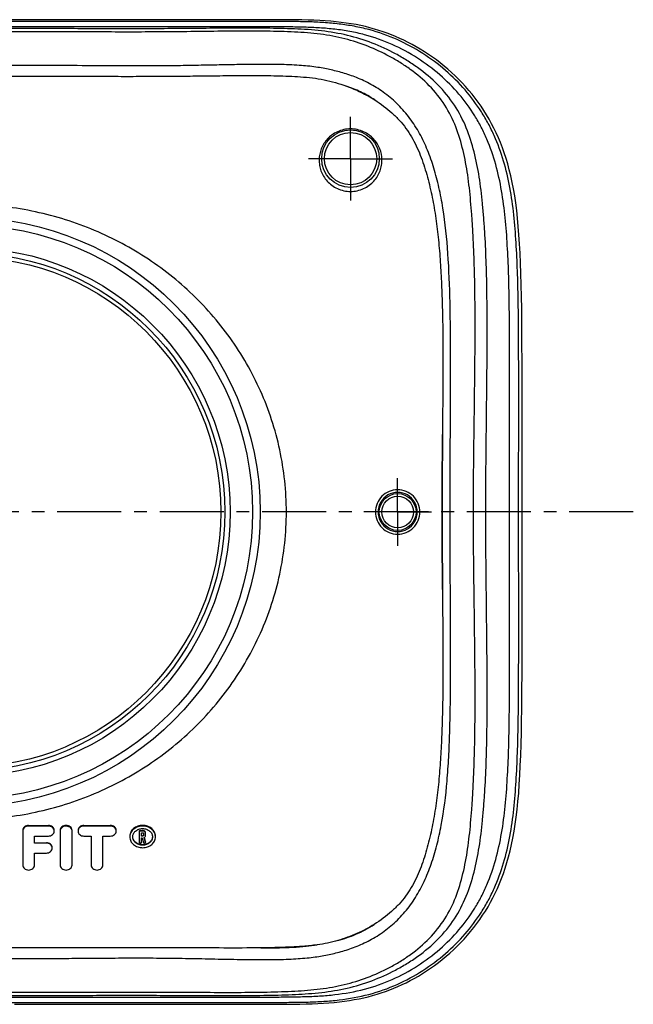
# Model space of a CAD drawing. Header units: millimetres. Extents: x 245 to 755, y 301 to 699.
# Tile 2 of 2: x 521 to 755, y 312 to 688. Entities that reach past the tile are written whole.
import ezdxf

# ---------------------------------------------------------------- set-up
doc = ezdxf.new("R2010")
doc.units = ezdxf.units.MM
doc.header["$LTSCALE"] = 65.185185
doc.linetypes.add('CENTER', pattern=[0.6, 0.375, -0.075, 0.075, -0.075])
doc.layers.get('0').update_dxf_attribs({"linetype": 'CONTINUOUS'})
for name, color, linetype in [('FASEN', 7, 'CONTINUOUS'), ('KOERPER', 7, 'CONTINUOUS'), ('KONST.EL_MIT_GEO', 7, 'CONTINUOUS')]:
    doc.layers.add(name, color=color, linetype=linetype)

msp = doc.modelspace()

# ---------------------------------------------------------------- linework, layer by layer
at = {"color": 2, "linetype": 'CENTER'}
msp.add_line((755, 500), (245, 500), dxfattribs=at)
at = {"layer": 'FASEN', "color": 7, "linetype": 'Continuous'}
for radius in [112.5, 109.61, 101, 99]:
    msp.add_circle((500, 500), radius, dxfattribs=at)
at = {"layer": 'KOERPER', "color": 2, "linetype": 'CENTER'}
for p, q in [((647, 635), (647, 651)), ((647, 635), (631, 635)), ((647, 635), (647, 619)), ((647, 635), (663, 635)), ((665, 500), (665, 512.89)), ((665, 500), (652.11, 500)), ((665, 500), (677.89, 500)), ((665, 500), (665, 487.11))]:
    msp.add_line(p, q, dxfattribs=at)
at = {"layer": 'KOERPER', "color": 7, "linetype": 'Continuous'}
for p, q in [((524.04, 380.24), (531.59, 380.24)), ((524.04, 379.96), (524.04, 380.24)), ((531.59, 379.96), (531.59, 380.24)), ((545.17, 380.24), (555.21, 380.24)), ((545.17, 379.96), (545.17, 380.24)), ((555.21, 379.96), (555.21, 380.24)), ((521.78, 378.06), (521.78, 365.09)), ((531.59, 379.96), (524.04, 379.96)), ((536.11, 378.06), (536.11, 365.09)), ((540.64, 365.09), (540.64, 378.06)), ((555.21, 379.96), (545.17, 379.96)), ((566.46, 378.29), (567.59, 378.29)), ((566.46, 373.63), (566.46, 378.29)), ((567.59, 378.06), (566.46, 378.06)), ((567.22, 377.43), (567.59, 377.43)), ((567.22, 376.11), (567.22, 377.43)), ((567.22, 376.31), (567.59, 376.31)), ((567.59, 378.06), (567.59, 378.29)), ((567.59, 376.11), (567.59, 376.31)), ((567.97, 377.11), (567.97, 376.43)), ((568.73, 376.43), (568.73, 377.11)), ((526.3, 376.16), (531.59, 376.16)), ((526.3, 373.47), (526.3, 376.16)), ((526.3, 373.64), (530.83, 373.64)), ((530.83, 373.47), (526.3, 373.47)), ((530.83, 373.47), (530.83, 373.64)), ((545.17, 376.16), (547.93, 376.16)), ((547.93, 376.16), (547.93, 365.09)), ((552.45, 376.16), (555.21, 376.16)), ((552.45, 365.09), (552.45, 376.16)), ((566.46, 373.63), (567.22, 373.63)), ((567.59, 376.11), (567.22, 376.11)), ((567.22, 375.48), (567.45, 375.48)), ((567.22, 373.63), (567.22, 375.48)), ((567.45, 375.48), (567.94, 373.63)), ((567.94, 373.63), (568.71, 373.63)), ((568.71, 373.63), (568.19, 375.62)), ((568.71, 373.63), (568.71, 373.8)), ((526.3, 369.68), (530.83, 369.68)), ((526.3, 365.09), (526.3, 369.68))]:
    msp.add_line(p, q, dxfattribs=at)
msp.add_circle((500, 500), 97.5, dxfattribs=at)
for centre, radius, start, end in [((539.04, 378.06), 1.6, 0.0217, 8.9491), ((567.71, 377.11), 0.265, 0.0213, 7.3151), ((566.14, 375.85), 3.45, 176.2109, 179.997), ((569.05, 375.85), 3.45, 0.003, 3.7891)]:
    msp.add_arc(centre, radius, start, end, dxfattribs=at)
msp.add_ellipse((569.26, 500), major_axis=(-44.4, 235.44), ratio=0.116653, start_param=-4.178031, end_param=-4.168841, dxfattribs=at)
for points, knots in [([(524.04, 380.24), (523.75, 380.24), (523.17, 380.14), (522.42, 379.72), (521.9, 379.08), (521.78, 378.55), (521.78, 378.29)], [0, 0, 0, 0, 0.267369, 0.525039, 0.768131, 1, 1, 1, 1]), ([(533.85, 378.29), (533.85, 378.55), (533.73, 379.08), (533.21, 379.72), (532.46, 380.14), (531.88, 380.24), (531.59, 380.24)], [0, 0, 0, 0, 0.231871, 0.474965, 0.732633, 1, 1, 1, 1]), ([(540.64, 378.29), (540.64, 378.55), (540.52, 379.08), (540, 379.72), (539.25, 380.14), (538.38, 380.29), (537.51, 380.14), (536.76, 379.72), (536.24, 379.08), (536.11, 378.55), (536.11, 378.29)], [0, 0, 0, 0, 0.115937, 0.237481, 0.366317, 0.500001, 0.633685, 0.762521, 0.884065, 1, 1, 1, 1]), ([(545.17, 380.24), (544.88, 380.24), (544.3, 380.14), (543.55, 379.72), (543.03, 379.08), (542.91, 378.55), (542.91, 378.29)], [0, 0, 0, 0, 0.267369, 0.525036, 0.76813, 1, 1, 1, 1]), ([(557.47, 378.29), (557.47, 378.55), (557.35, 379.08), (556.83, 379.72), (556.08, 380.14), (555.5, 380.24), (555.21, 380.24)], [0, 0, 0, 0, 0.231871, 0.474965, 0.732633, 1, 1, 1, 1]), ([(572.5, 376.04), (572.5, 376.31), (572.44, 376.87), (572.05, 377.94), (571.11, 379.12), (569.49, 380.03), (567.59, 380.35), (565.7, 380.03), (564.08, 379.12), (563.14, 377.94), (562.75, 376.87), (562.69, 376.31), (562.69, 376.04)], [0, 0, 0, 0, 0.057586, 0.116103, 0.237451, 0.366282, 0.5, 0.633718, 0.762549, 0.883897, 0.942414, 1, 1, 1, 1]), ([(524.04, 379.96), (523.75, 379.96), (523.17, 379.87), (522.42, 379.46), (521.9, 378.83), (521.78, 378.31), (521.78, 378.06)], [0, 0, 0, 0, 0.269877, 0.528566, 0.770554, 1, 1, 1, 1]), ([(533.85, 378.06), (533.85, 378.31), (533.72, 378.83), (533.21, 379.46), (532.46, 379.87), (531.88, 379.96), (531.59, 379.96)], [0, 0, 0, 0, 0.229446, 0.471434, 0.730123, 1, 1, 1, 1]), ([(531.59, 376.16), (531.88, 376.16), (532.46, 376.26), (533.21, 376.67), (533.72, 377.29), (533.85, 377.81), (533.85, 378.06)], [0, 0, 0, 0, 0.269877, 0.528566, 0.770554, 1, 1, 1, 1]), ([(540.62, 378.31), (540.59, 378.55), (540.39, 379.03), (539.83, 379.58), (539.07, 379.92), (538.23, 380), (537.41, 379.83), (536.71, 379.41), (536.23, 378.8), (536.11, 378.3), (536.11, 378.06)], [0, 0, 0, 0, 0.115706, 0.238498, 0.369001, 0.503871, 0.637772, 0.765793, 0.885802, 1, 1, 1, 1]), ([(545.17, 379.96), (544.88, 379.96), (544.3, 379.87), (543.55, 379.46), (543.03, 378.83), (542.91, 378.31), (542.91, 378.06)], [0, 0, 0, 0, 0.269877, 0.528566, 0.770554, 1, 1, 1, 1]), ([(542.91, 378.06), (542.91, 377.81), (543.03, 377.29), (543.55, 376.67), (544.3, 376.26), (544.88, 376.16), (545.17, 376.16)], [0, 0, 0, 0, 0.229446, 0.471434, 0.730123, 1, 1, 1, 1]), ([(557.47, 378.06), (557.47, 378.31), (557.35, 378.83), (556.83, 379.46), (556.08, 379.87), (555.5, 379.96), (555.21, 379.96)], [0, 0, 0, 0, 0.229446, 0.471434, 0.730123, 1, 1, 1, 1]), ([(555.21, 376.16), (555.5, 376.16), (556.08, 376.26), (556.83, 376.67), (557.35, 377.29), (557.47, 377.81), (557.47, 378.06)], [0, 0, 0, 0, 0.269877, 0.528566, 0.770554, 1, 1, 1, 1]), ([(572.49, 376.07), (572.46, 376.6), (572.13, 377.66), (571, 378.94), (569.42, 379.77), (567.59, 380.06), (565.77, 379.77), (564.19, 378.94), (563.06, 377.66), (562.73, 376.6), (562.7, 376.07)], [0, 0, 0, 0, 0.114836, 0.236152, 0.365462, 0.5, 0.634538, 0.763848, 0.885164, 1, 1, 1, 1]), ([(563.82, 375.85), (563.82, 376.26), (564.03, 377.12), (564.89, 378.17), (566.14, 378.86), (567.59, 379.09), (569.05, 378.86), (570.29, 378.17), (571.16, 377.12), (571.37, 376.26), (571.37, 375.85)], [0, 0, 0, 0, 0.114722, 0.235717, 0.365062, 0.5, 0.634938, 0.764283, 0.885278, 1, 1, 1, 1]), ([(568.73, 377.33), (568.73, 377.45), (568.66, 377.72), (568.41, 378.04), (568.03, 378.25), (567.74, 378.29), (567.59, 378.29)], [0, 0, 0, 0, 0.231525, 0.474381, 0.732188, 1, 1, 1, 1]), ([(568.66, 377.44), (568.58, 377.62), (568.26, 377.96), (567.82, 378.06), (567.59, 378.06)], [0, 0, 0, 0, 0.477572, 1, 1, 1, 1]), ([(567.59, 377.43), (567.68, 377.43), (567.86, 377.38), (567.96, 377.22), (567.97, 377.15)], [0, 0, 0, 0, 0.528565, 1, 1, 1, 1]), ([(567.97, 376.43), (567.97, 376.39), (567.95, 376.3), (567.83, 376.16), (567.69, 376.11), (567.59, 376.11)], [0, 0, 0, 0, 0.231294, 0.475178, 1, 1, 1, 1]), ([(567.86, 376.41), (567.84, 376.39), (567.76, 376.34), (567.67, 376.31), (567.59, 376.31)], [0, 0, 0, 0, 0.243694, 1, 1, 1, 1]), ([(567.97, 376.63), (567.97, 376.59), (567.95, 376.5), (567.89, 376.43), (567.86, 376.41)], [0, 0, 0, 0, 0.487988, 1, 1, 1, 1]), ([(568.19, 375.62), (568.34, 375.7), (568.62, 375.93), (568.73, 376.27), (568.73, 376.43)], [0, 0, 0, 0, 0.519705, 1, 1, 1, 1]), ([(533.1, 371.74), (533.1, 371.99), (532.97, 372.51), (532.45, 373.14), (531.7, 373.55), (531.12, 373.64), (530.83, 373.64)], [0, 0, 0, 0, 0.229448, 0.47167, 0.730382, 1, 1, 1, 1]), ([(533.1, 371.57), (533.1, 371.82), (532.97, 372.34), (532.45, 372.97), (531.7, 373.38), (531.12, 373.47), (530.83, 373.47)], [0, 0, 0, 0, 0.229446, 0.471434, 0.730123, 1, 1, 1, 1]), ([(562.69, 375.85), (562.69, 375.58), (562.75, 375.03), (563.14, 373.98), (564.08, 372.82), (565.71, 371.94), (567.59, 371.63), (569.48, 371.94), (571.1, 372.82), (572.05, 373.98), (572.44, 375.03), (572.5, 375.58), (572.5, 375.85)], [0, 0, 0, 0, 0.057212, 0.11531, 0.23612, 0.365268, 0.5, 0.634732, 0.76388, 0.88469, 0.942788, 1, 1, 1, 1]), ([(571.37, 375.85), (571.37, 375.43), (571.16, 374.57), (570.29, 373.52), (569.05, 372.84), (567.59, 372.6), (566.14, 372.84), (564.89, 373.52), (564.03, 374.57), (563.82, 375.43), (563.82, 375.85)], [0, 0, 0, 0, 0.114722, 0.235717, 0.365062, 0.5, 0.634938, 0.764283, 0.885278, 1, 1, 1, 1]), ([(571.35, 375.71), (571.3, 375.32), (571.02, 374.53), (570.15, 373.59), (568.95, 372.98), (567.59, 372.78), (566.23, 372.98), (565.04, 373.59), (564.17, 374.53), (563.89, 375.32), (563.84, 375.71)], [0, 0, 0, 0, 0.115692, 0.23735, 0.366287, 0.500002, 0.633717, 0.762653, 0.884309, 1, 1, 1, 1]), ([(530.83, 369.68), (531.12, 369.68), (531.7, 369.77), (532.45, 370.18), (532.97, 370.81), (533.1, 371.33), (533.1, 371.57)], [0, 0, 0, 0, 0.269877, 0.528566, 0.770554, 1, 1, 1, 1]), ([(521.78, 365.09), (521.78, 364.84), (521.9, 364.32), (522.42, 363.69), (523.17, 363.28), (524.04, 363.14), (524.91, 363.28), (525.66, 363.69), (526.18, 364.32), (526.3, 364.84), (526.3, 365.09)], [0, 0, 0, 0, 0.114723, 0.235717, 0.365062, 0.5, 0.634938, 0.764283, 0.885277, 1, 1, 1, 1]), ([(536.11, 365.09), (536.11, 364.84), (536.24, 364.32), (536.76, 363.69), (537.51, 363.28), (538.38, 363.14), (539.25, 363.28), (540, 363.69), (540.52, 364.32), (540.64, 364.84), (540.64, 365.09)], [0, 0, 0, 0, 0.114723, 0.235717, 0.365062, 0.5, 0.634938, 0.764283, 0.885277, 1, 1, 1, 1]), ([(547.93, 365.09), (547.93, 364.84), (548.05, 364.32), (548.57, 363.69), (549.32, 363.28), (550.19, 363.14), (551.06, 363.28), (551.81, 363.69), (552.33, 364.32), (552.45, 364.84), (552.45, 365.09)], [0, 0, 0, 0, 0.114723, 0.235717, 0.365062, 0.5, 0.634938, 0.764283, 0.885277, 1, 1, 1, 1])]:
    msp.add_open_spline(points, degree=3, knots=knots, dxfattribs=at)
msp.add_open_spline([(568.73, 377.11), (568.73, 377.22), (568.7, 377.34), (568.66, 377.44)], degree=3, dxfattribs=at)
at = {"layer": 'KONST.EL_MIT_GEO', "color": 7, "linetype": 'Continuous'}
for p, q in [((578.8, 688.08), (564.94, 688.07)), ((604.2, 688.11), (578.8, 688.08)), ((613.09, 688.1), (604.2, 688.11)), ((712.52, 556.76), (712.49, 564.92)), ((712.54, 548.66), (712.52, 556.76)), ((712.54, 540.57), (712.54, 548.66)), ((712.53, 528.46), (712.54, 540.57)), ((712.5, 504.85), (712.53, 528.46)), ((712.5, 497.17), (712.5, 504.85)), ((712.51, 489.44), (712.5, 497.17)), ((712.54, 461.57), (712.51, 489.44)), ((712.54, 453.47), (712.54, 461.57)), ((712.53, 445.37), (712.54, 453.47)), ((518.71, 311.92), (558.99, 311.93)), ((558.99, 311.93), (568.97, 311.93)), ((568.97, 311.93), (577.86, 311.92)), ((577.86, 311.92), (593.27, 311.89)), ((593.27, 311.89), (603.25, 311.88)), ((603.25, 311.88), (609.31, 311.89)), ((609.31, 311.89), (614.99, 311.9)), ((614.99, 311.9), (620.31, 311.93)), ((620.31, 311.93), (625.31, 311.96))]:
    msp.add_line(p, q, dxfattribs=at)
for points in [[(564.94, 688.07), (548.3, 688.08), (481.11, 688.08)], [(712.49, 564.92), (712.47, 569.11), (712.43, 573.37), (712.38, 577.7), (712.3, 582.19), (712.2, 586.74), (712.07, 591.07), (711.92, 595.07), (711.75, 598.85), (711.55, 602.45), (711.33, 605.88), (711.08, 609.12), (710.8, 612.24), (710.47, 615.22), (710.11, 618.07), (709.7, 620.81), (709.25, 623.44), (708.76, 625.96), (708.23, 628.39), (707.65, 630.73), (707.05, 632.97), (706.4, 635.13), (705.72, 637.21), (705.01, 639.2), (704.26, 641.14), (703.47, 643.02), (702.65, 644.85), (701.79, 646.63), (700.88, 648.38), (699.94, 650.09), (698.95, 651.76), (697.93, 653.4), (696.86, 655.01), (695.76, 656.58), (694.61, 658.12), (693.43, 659.63), (692.21, 661.11), (690.95, 662.54), (689.66, 663.95), (688.33, 665.32), (686.98, 666.65), (685.59, 667.94), (684.18, 669.19), (682.74, 670.41), (681.28, 671.58), (679.79, 672.72), (678.28, 673.81), (676.76, 674.87), (675.22, 675.87), (673.66, 676.84), (672.1, 677.76), (670.53, 678.63), (668.96, 679.45), (667.39, 680.23), (665.82, 680.96), (664.23, 681.66), (662.65, 682.31), (661.04, 682.92), (659.42, 683.5), (657.79, 684.04), (656.12, 684.54), (654.41, 685.02), (652.68, 685.45), (650.91, 685.85), (649.1, 686.22), (647.27, 686.54), (645.38, 686.84), (643.45, 687.1), (641.48, 687.32), (639.44, 687.52), (637.36, 687.68), (635.22, 687.81), (633.02, 687.91), (630.76, 687.98), (628.45, 688.03), (626.07, 688.06), (623.63, 688.08), (621.12, 688.09), (613.09, 688.1)], [(625.31, 311.96), (627.69, 311.99), (630.03, 312.03), (632.31, 312.1), (634.52, 312.19), (636.67, 312.3), (638.77, 312.45), (640.81, 312.63), (642.8, 312.84), (644.73, 313.08), (646.62, 313.35), (648.45, 313.66), (650.25, 314), (652.02, 314.38), (653.74, 314.79), (655.45, 315.24), (657.12, 315.73), (658.75, 316.24), (660.36, 316.8), (661.95, 317.39), (663.53, 318.02), (665.1, 318.68), (666.67, 319.39), (668.23, 320.15), (669.79, 320.95), (671.35, 321.79), (672.91, 322.69), (674.46, 323.63), (676.01, 324.62), (677.54, 325.65), (679.06, 326.73), (680.56, 327.85), (682.04, 329.02), (683.49, 330.22), (684.92, 331.46), (686.33, 332.75), (687.7, 334.07), (689.05, 335.42), (690.36, 336.82), (691.64, 338.25), (692.88, 339.71), (694.09, 341.21), (695.25, 342.74), (696.38, 344.3), (697.46, 345.89), (698.51, 347.52), (699.51, 349.17), (700.47, 350.86), (701.39, 352.59), (702.27, 354.36), (703.11, 356.17), (703.92, 358.02), (704.68, 359.93), (705.41, 361.89), (706.1, 363.93), (706.76, 366.05), (707.39, 368.25), (707.98, 370.54), (708.53, 372.92), (709.04, 375.4), (709.51, 377.98), (709.93, 380.66), (710.31, 383.45), (710.66, 386.37), (710.96, 389.42), (711.22, 392.6), (711.45, 395.94), (711.66, 399.44), (711.84, 403.09), (712, 406.99), (712.14, 411.23), (712.26, 415.73), (712.35, 420.19), (712.41, 424.55), (712.45, 428.87), (712.48, 433.12), (712.5, 437.25), (712.53, 445.37)]]:
    msp.add_lwpolyline(points, dxfattribs=at)
for centre, radius in [((647, 635), 11), ((647, 635), 10), ((665, 500), 7.03), ((665, 500), 6.03)]:
    msp.add_circle(centre, radius, dxfattribs=at)
for centre, start, end in [((665, 500.01), 359.9603, 180.0397), ((665, 499.99), 179.9603, 0.0397)]:
    msp.add_arc(centre, 7.49, start, end, dxfattribs=at)
for points, knots in [([(500, 312.6), (507.93, 312.6), (523.79, 312.6), (543.62, 312.61), (559.48, 312.61), (571.37, 312.61), (583.27, 312.6), (595.16, 312.57), (605.07, 312.56), (613, 312.58), (618.95, 312.6), (624.89, 312.65), (630.82, 312.73), (636.74, 312.98), (644.52, 313.67), (654.05, 315.36), (664.83, 319.17), (674.64, 324.5), (683.36, 331.02), (690.91, 338.54), (696.15, 345.55), (699.65, 351.51), (702.69, 357.71), (705.65, 365.87), (708.04, 376.06), (709.49, 386.52), (710.29, 397.17), (710.79, 407.96), (711.06, 418.92), (711.18, 430.06), (711.22, 441.39), (711.24, 456.81), (711.22, 476.36), (711.18, 500), (711.22, 523.63), (711.24, 543.19), (711.22, 558.61), (711.18, 569.94), (711.06, 581.08), (710.79, 592.03), (710.29, 602.83), (709.48, 613.47), (708.03, 623.94), (705.65, 634.13), (702.69, 642.29), (699.65, 648.48), (696.15, 654.45), (690.91, 661.47), (683.36, 668.98), (674.64, 675.49), (664.83, 680.8), (655.89, 683.97), (648.39, 685.65), (642.6, 686.52), (636.74, 687.05), (630.82, 687.31), (624.89, 687.39), (618.95, 687.42), (613, 687.43), (605.07, 687.44), (595.16, 687.43), (583.27, 687.4), (571.37, 687.39), (559.48, 687.38), (543.62, 687.39), (523.79, 687.4), (507.93, 687.4), (500, 687.4)], [0, 0, 0, 0, 0.032691, 0.065381, 0.081727, 0.098072, 0.114417, 0.130761, 0.147106, 0.155279, 0.16345, 0.171617, 0.179774, 0.187909, 0.196006, 0.212001, 0.227652, 0.242932, 0.257837, 0.272392, 0.28669, 0.293791, 0.300885, 0.315107, 0.329453, 0.343955, 0.358616, 0.373446, 0.388495, 0.403801, 0.419372, 0.435187, 0.467374, 0.499993, 0.532612, 0.564799, 0.580614, 0.596185, 0.611492, 0.626541, 0.641371, 0.656032, 0.670533, 0.684879, 0.699102, 0.706196, 0.713297, 0.727597, 0.742151, 0.757051, 0.772328, 0.787982, 0.79595, 0.803992, 0.812091, 0.820226, 0.828383, 0.83655, 0.844721, 0.852894, 0.869239, 0.885583, 0.901928, 0.918273, 0.934619, 0.967309, 1, 1, 1, 1]), ([(500, 314.65), (507.84, 314.65), (523.52, 314.64), (543.12, 314.65), (558.8, 314.67), (570.56, 314.67), (582.32, 314.65), (594.08, 314.61), (603.88, 314.59), (611.72, 314.61), (617.6, 314.65), (623.47, 314.7), (629.34, 314.8), (635.19, 315.04), (642.9, 315.69), (652.32, 317.32), (662.97, 321.07), (672.63, 326.31), (681.19, 332.72), (688.57, 340.11), (693.65, 347.04), (696.99, 352.96), (699.87, 359.12), (702.65, 367.22), (704.84, 377.31), (706.18, 387.66), (706.94, 398.18), (707.41, 408.86), (707.64, 419.73), (707.73, 430.78), (707.76, 442.01), (707.78, 457.28), (707.76, 476.63), (707.73, 500), (707.76, 523.37), (707.78, 542.72), (707.76, 558), (707.73, 569.22), (707.64, 580.27), (707.41, 591.14), (706.94, 601.82), (706.18, 612.35), (704.84, 622.69), (702.64, 632.78), (699.87, 640.88), (696.99, 647.04), (693.65, 652.96), (688.57, 659.89), (681.19, 667.29), (672.63, 673.69), (662.96, 678.92), (654.15, 682.04), (646.73, 683.67), (641, 684.51), (635.19, 685.01), (629.34, 685.26), (623.47, 685.35), (615.64, 685.4), (605.84, 685.43), (594.08, 685.4), (582.32, 685.35), (570.56, 685.33), (558.8, 685.33), (543.12, 685.34), (523.52, 685.36), (507.84, 685.35), (500, 685.35)], [0, 0, 0, 0, 0.032712, 0.065424, 0.08178, 0.098135, 0.114491, 0.130846, 0.147201, 0.155379, 0.163556, 0.17173, 0.179896, 0.188042, 0.196152, 0.212164, 0.227801, 0.243026, 0.257835, 0.272273, 0.286468, 0.293534, 0.300606, 0.314808, 0.329142, 0.343633, 0.358292, 0.373151, 0.388257, 0.403627, 0.419254, 0.43511, 0.467346, 0.49999, 0.532634, 0.564871, 0.580727, 0.596354, 0.611724, 0.62683, 0.641689, 0.656348, 0.670838, 0.685172, 0.699374, 0.706446, 0.713513, 0.727709, 0.742146, 0.756953, 0.772177, 0.787819, 0.795793, 0.803847, 0.811958, 0.820104, 0.82827, 0.836444, 0.852799, 0.869154, 0.885509, 0.901865, 0.91822, 0.934576, 0.967288, 1, 1, 1, 1]), ([(500, 315.31), (507.64, 315.31), (522.87, 315.29), (541.89, 315.3), (557.08, 315.32), (568.56, 315.32), (580.19, 315.3), (591.95, 315.25), (603.67, 315.22), (613.26, 315.29), (620.65, 315.45), (627.57, 315.69), (635.94, 316.25), (645.75, 317.85), (655.21, 320.72), (662.76, 324.1), (668.53, 327.4), (674.12, 331.1), (680.57, 336.52), (686.93, 344.27), (691.42, 353.05), (694.38, 362.37), (696.27, 372.09), (697.27, 380.47), (697.89, 387.4), (698.4, 394.65), (698.84, 403.97), (699.12, 415.38), (699.24, 430.99), (699.1, 450.92), (698.78, 475.26), (698.58, 500), (698.78, 524.74), (699.1, 549.08), (699.24, 569.01), (699.11, 584.62), (698.84, 596.03), (698.4, 605.35), (697.88, 612.6), (697.28, 619.53), (696.28, 627.9), (694.4, 637.62), (691.45, 646.94), (686.93, 655.74), (680.54, 663.48), (674.09, 668.89), (668.53, 672.6), (662.83, 675.9), (655.34, 679.36), (645.83, 682.35), (635.84, 684.01), (627.29, 684.55), (620.27, 684.76), (612.9, 684.89), (603.39, 684.9), (591.81, 684.81), (580.17, 684.69), (568.61, 684.64), (557.16, 684.64), (545.74, 684.67), (534.33, 684.7), (519.08, 684.71), (507.63, 684.7), (500, 684.7)], [0, 0, 0, 0, 0.032438, 0.064687, 0.080778, 0.096985, 0.11342, 0.130185, 0.146962, 0.163183, 0.170914, 0.178337, 0.192601, 0.206529, 0.220468, 0.234471, 0.24154, 0.248662, 0.262965, 0.277124, 0.290925, 0.30461, 0.318518, 0.332939, 0.340413, 0.348069, 0.36383, 0.380047, 0.396546, 0.430133, 0.464671, 0.499942, 0.535212, 0.569749, 0.603339, 0.619842, 0.636062, 0.651822, 0.659472, 0.66694, 0.681343, 0.695241, 0.708932, 0.722765, 0.736973, 0.751266, 0.758342, 0.765345, 0.779248, 0.793296, 0.807556, 0.822135, 0.829632, 0.837376, 0.853468, 0.870007, 0.886564, 0.902904, 0.919101, 0.935232, 0.951378, 0.967599, 1, 1, 1, 1]), ([(500, 316.52), (507.64, 316.53), (522.86, 316.51), (541.87, 316.53), (557.06, 316.55), (568.54, 316.55), (580.18, 316.52), (591.95, 316.46), (603.64, 316.43), (613.18, 316.51), (620.5, 316.7), (627.27, 316.97), (633.78, 317.47), (640.06, 318.41), (646.09, 319.67), (653.48, 321.95), (660.55, 325.13), (665.98, 328.23), (671.24, 331.74), (677.31, 336.89), (683.27, 344.31), (687.43, 352.79), (690.14, 361.84), (691.86, 371.33), (692.76, 379.55), (693.32, 386.38), (693.81, 393.59), (694.23, 402.88), (694.5, 414.31), (694.63, 430.04), (694.47, 450.19), (694.1, 474.87), (693.87, 500), (694.1, 525.13), (694.47, 549.81), (694.63, 569.96), (694.5, 585.7), (694.23, 597.12), (693.8, 606.42), (693.32, 613.62), (692.77, 620.44), (691.87, 628.65), (690.17, 638.15), (687.46, 647.2), (683.27, 655.69), (677.27, 663.11), (671.21, 668.25), (665.98, 671.76), (660.65, 674.88), (653.67, 678.14), (646.31, 680.54), (640.21, 681.87), (633.79, 682.86), (627.15, 683.36), (620.28, 683.61), (612.96, 683.75), (603.46, 683.75), (591.86, 683.62), (580.17, 683.46), (568.58, 683.4), (557.11, 683.4), (545.71, 683.43), (534.32, 683.48), (519.08, 683.49), (507.63, 683.48), (500, 683.48)], [0, 0, 0, 0, 0.032845, 0.065442, 0.081721, 0.098132, 0.114788, 0.131771, 0.148719, 0.165043, 0.17279, 0.180186, 0.194149, 0.200843, 0.207448, 0.220643, 0.233967, 0.240704, 0.247494, 0.261151, 0.274737, 0.2881, 0.301484, 0.315204, 0.329538, 0.337006, 0.344682, 0.360563, 0.376997, 0.393808, 0.428182, 0.46363, 0.499919, 0.536206, 0.571652, 0.60603, 0.622846, 0.639284, 0.655162, 0.662833, 0.670293, 0.684607, 0.698314, 0.711706, 0.725108, 0.738752, 0.752398, 0.75913, 0.765779, 0.778942, 0.792189, 0.798927, 0.805791, 0.820063, 0.827542, 0.835318, 0.851572, 0.868358, 0.885201, 0.901796, 0.918199, 0.934503, 0.950805, 0.96718, 1, 1, 1, 1]), ([(619.7, 670.98), (617.42, 671.02), (612.69, 671.05), (605.41, 670.98), (597.78, 670.83), (589.96, 670.67), (582.11, 670.52), (571.83, 670.41), (559.29, 670.41), (544.48, 670.53), (529.79, 670.65), (514.97, 670.65), (505.02, 670.64), (500, 670.64)], [0, 0, 0, 0, 0.05715, 0.118447, 0.182604, 0.248332, 0.314421, 0.37951, 0.505746, 0.628698, 0.750685, 0.874126, 1, 1, 1, 1]), ([(500, 329.31), (506.42, 329.31), (516.01, 329.31), (528.76, 329.36), (538.22, 329.43), (547.68, 329.51), (557.19, 329.58), (566.81, 329.6), (576.58, 329.56), (586.46, 329.41), (596.31, 329.19), (605.88, 329), (614.89, 328.92), (623.02, 329.06), (629.12, 329.44), (633.37, 329.95), (636.16, 330.38), (638.79, 330.9), (642.31, 331.7), (646.86, 333.01), (652.41, 335.24), (657.94, 338.31), (663.18, 342.28), (667.11, 346.28), (669.92, 349.85), (672.49, 353.67), (675.26, 358.84), (677.93, 365.53), (680.07, 372.73), (682.38, 383.27), (683.76, 394.53), (684.55, 406.36), (684.92, 415.75), (685.12, 425.41), (685.26, 438.68), (685.24, 455.66), (685.09, 476.45), (684.97, 497.62), (685.05, 518.83), (685.21, 539.72), (685.26, 556.82), (685.18, 570.19), (684.98, 583.03), (684.42, 598.35), (682.94, 613.04), (680.89, 623.88), (678.96, 631.29), (676.54, 638.21), (673.53, 644.63), (669.82, 650.5), (665.36, 655.67), (660.32, 660.02), (654.94, 663.47), (649.48, 666.02), (644.97, 667.55), (641.51, 668.48), (639.01, 669.07), (636.44, 669.59), (632.59, 670.21), (626.99, 670.76), (622.28, 670.92), (619.7, 670.98)], [0, 0, 0, 0, 0.035793, 0.053469, 0.071021, 0.08856, 0.1062, 0.124037, 0.142171, 0.160656, 0.179115, 0.197066, 0.214008, 0.229371, 0.242375, 0.248022, 0.253222, 0.258115, 0.26297, 0.273341, 0.284487, 0.29624, 0.308475, 0.321032, 0.327374, 0.333747, 0.34667, 0.359987, 0.373867, 0.388457, 0.420078, 0.437005, 0.454512, 0.4725, 0.490856, 0.528437, 0.567162, 0.606741, 0.646434, 0.685385, 0.723231, 0.741719, 0.759891, 0.794828, 0.82715, 0.842083, 0.856253, 0.869796, 0.882881, 0.89569, 0.908375, 0.920798, 0.932701, 0.943901, 0.954302, 0.959179, 0.963855, 0.968636, 0.973771, 0.985603, 1, 1, 1, 1]), ([(500, 666.54), (506.09, 666.54), (515.23, 666.55), (527.42, 666.55), (536.56, 666.53), (545.7, 666.5), (554.84, 666.47), (563.98, 666.46), (573.12, 666.49), (582.26, 666.55), (591.4, 666.66), (600.54, 666.76), (609.68, 666.8), (617.3, 666.74), (623.39, 666.56), (629.44, 666.24), (636.9, 665.4), (642.66, 663.74), (645.42, 662.73)], [0, 0, 0, 0, 0.125352, 0.188029, 0.250705, 0.313381, 0.376057, 0.438733, 0.501409, 0.564083, 0.626756, 0.689429, 0.752104, 0.814774, 0.846096, 0.877385, 0.939495, 1, 1, 1, 1]), ([(656.26, 657.44), (654.52, 658.61), (651, 660.61), (647.25, 662.11), (645.42, 662.73)], [0, 0, 0, 0, 0.51973, 1, 1, 1, 1]), ([(645.42, 662.73), (647.33, 662.03), (651.05, 660.46), (654.58, 658.51), (656.26, 657.44)], [0, 0, 0, 0, 0.506521, 1, 1, 1, 1]), ([(656.26, 657.44), (658.58, 655.98), (661.87, 653.52), (665.7, 649.71), (669.02, 645.64), (672.29, 639.97), (675.1, 632.67), (677.21, 625.05), (678.85, 617.17), (680.08, 609.07), (680.93, 600.77), (681.51, 592.29), (681.9, 583.66), (682.16, 574.89), (682.34, 562.98), (682.27, 547.86), (682.16, 535.71), (682.12, 529.58)], [0, 0, 0, 0, 0.060782, 0.090387, 0.119513, 0.176872, 0.234272, 0.292485, 0.351797, 0.412275, 0.473913, 0.536672, 0.60048, 0.66525, 0.730882, 0.864331, 1, 1, 1, 1]), ([(647, 646.38), (646.13, 646.38), (644.42, 646.19), (642.01, 645.39), (639.9, 644.16), (637.6, 642.12), (635.6, 638.95), (634.88, 635.32), (635.1, 632.45), (635.66, 630.31), (636.64, 628.26), (638.02, 626.38), (639.81, 624.75), (641.97, 623.48), (644.41, 622.67), (646.13, 622.48), (647, 622.48)], [0, 0, 0, 0, 0.069209, 0.136649, 0.201381, 0.263375, 0.380758, 0.494566, 0.551967, 0.610335, 0.670198, 0.732007, 0.796059, 0.862388, 0.930639, 1, 1, 1, 1]), ([(647, 622.48), (647.87, 622.48), (649.59, 622.67), (652.03, 623.48), (654.19, 624.75), (655.98, 626.38), (657.36, 628.26), (658.34, 630.31), (658.9, 632.45), (659.12, 635.32), (658.4, 638.95), (656.4, 642.12), (654.1, 644.16), (651.99, 645.39), (649.58, 646.19), (647.87, 646.38), (647, 646.38)], [0, 0, 0, 0, 0.069361, 0.137611, 0.20394, 0.267992, 0.329801, 0.389664, 0.448032, 0.505433, 0.619241, 0.736624, 0.798619, 0.86335, 0.930791, 1, 1, 1, 1]), ([(622.5, 500), (622.5, 503.99), (622.08, 511.97), (620.18, 523.77), (617.07, 535.26), (611.41, 549.93), (601.64, 566.94), (588.76, 581.6), (576.97, 591.65), (567.44, 598.32), (557.27, 604.08), (542.95, 610.51), (523.84, 616.02), (500, 618.26), (476.16, 616.02), (457.05, 610.51), (442.73, 604.08), (432.56, 598.32), (423.03, 591.65), (411.24, 581.6), (398.36, 566.94), (388.59, 549.93), (382.93, 535.26), (379.82, 523.77), (377.92, 511.97), (377.5, 503.99), (377.5, 500)], [0, 0, 0, 0, 0.031782, 0.063484, 0.095044, 0.126419, 0.18852, 0.250089, 0.28086, 0.311692, 0.342651, 0.373787, 0.436593, 0.5, 0.563407, 0.626213, 0.657349, 0.688308, 0.71914, 0.749911, 0.81148, 0.873581, 0.904956, 0.936516, 0.968218, 1, 1, 1, 1]), ([(682.12, 529.58), (682.06, 519.71), (681.94, 499.97), (682.06, 480.22), (682.12, 470.35)], [0, 0, 0, 0, 0.500004, 1, 1, 1, 1]), ([(682.12, 470.35), (682.06, 480.22), (681.94, 499.97), (682.06, 519.71), (682.12, 529.58)], [0, 0, 0, 0, 0.499993, 1, 1, 1, 1]), ([(673.49, 500), (673.49, 501.1), (673.05, 503.33), (671.15, 506.14), (668.33, 508.02), (665, 508.68), (661.67, 508.02), (658.85, 506.14), (656.95, 503.33), (656.51, 501.1), (656.51, 500)], [0, 0, 0, 0, 0.124999, 0.249989, 0.374986, 0.5, 0.625014, 0.750011, 0.875001, 1, 1, 1, 1]), ([(377.5, 500), (377.5, 496.01), (377.92, 488.03), (379.82, 476.23), (382.93, 464.74), (388.59, 450.07), (398.36, 433.06), (411.24, 418.4), (423.03, 408.35), (432.56, 401.68), (442.73, 395.92), (457.05, 389.49), (476.16, 383.98), (500, 381.74), (523.84, 383.98), (542.95, 389.49), (557.27, 395.92), (567.44, 401.68), (576.97, 408.35), (588.76, 418.4), (601.64, 433.06), (611.41, 450.07), (617.07, 464.74), (620.18, 476.23), (622.08, 488.03), (622.5, 496.01), (622.5, 500)], [0, 0, 0, 0, 0.031782, 0.063484, 0.095044, 0.126419, 0.18852, 0.250089, 0.28086, 0.311692, 0.342651, 0.373787, 0.436593, 0.5, 0.563407, 0.626213, 0.657349, 0.688308, 0.71914, 0.749911, 0.81148, 0.873581, 0.904956, 0.936516, 0.968218, 1, 1, 1, 1]), ([(656.51, 500), (656.51, 498.9), (656.95, 496.67), (658.85, 493.86), (661.67, 491.98), (665, 491.32), (668.33, 491.98), (671.15, 493.86), (673.05, 496.67), (673.49, 498.9), (673.49, 500)], [0, 0, 0, 0, 0.124999, 0.249989, 0.374986, 0.5, 0.625014, 0.750011, 0.875001, 1, 1, 1, 1]), ([(682.12, 470.35), (682.16, 464.22), (682.27, 452.05), (682.34, 436.92), (682.16, 424.99), (681.9, 416.21), (681.5, 407.57), (680.92, 399.08), (680.06, 390.77), (678.82, 382.66), (677.17, 374.78), (675.04, 367.16), (672.19, 359.85), (668.9, 354.19), (665.56, 350.13), (661.7, 346.33), (658.4, 343.87), (656.06, 342.42)], [0, 0, 0, 0, 0.135672, 0.269117, 0.334744, 0.399505, 0.463303, 0.526048, 0.587669, 0.648129, 0.707423, 0.765621, 0.823015, 0.880384, 0.909522, 0.939145, 1, 1, 1, 1]), ([(642.18, 336.28), (644.52, 336.92), (649.34, 338.56), (653.85, 340.96), (656.06, 342.42)], [0, 0, 0, 0, 0.478501, 1, 1, 1, 1]), ([(656.06, 342.42), (653.94, 341.1), (649.43, 338.74), (644.66, 336.99), (642.18, 336.28)], [0, 0, 0, 0, 0.491606, 1, 1, 1, 1]), ([(642.18, 336.28), (640.89, 335.91), (638.26, 335.25), (635.59, 334.79), (634.25, 334.6)], [0, 0, 0, 0, 0.49676, 1, 1, 1, 1]), ([(612.71, 333.45), (608.01, 333.39), (598.62, 333.38), (584.53, 333.45), (570.44, 333.48), (551.66, 333.48), (528.18, 333.45), (509.39, 333.48), (500, 333.47)], [0, 0, 0, 0, 0.124998, 0.249998, 0.374998, 0.499998, 0.749999, 1, 1, 1, 1]), ([(612.71, 333.45), (614.87, 333.44), (618.98, 333.46), (624.75, 333.65), (629.78, 334), (632.84, 334.38), (634.25, 334.6)], [0, 0, 0, 0, 0.300271, 0.57106, 0.802708, 1, 1, 1, 1]), ([(634.25, 334.6), (632.47, 334.35), (628.9, 333.99), (623.51, 333.69), (618.11, 333.53), (614.51, 333.47), (612.71, 333.45)], [0, 0, 0, 0, 0.249059, 0.499134, 0.749519, 1, 1, 1, 1])]:
    msp.add_open_spline(points, degree=3, knots=knots, dxfattribs=at)

doc.saveas('drawing.dxf')
